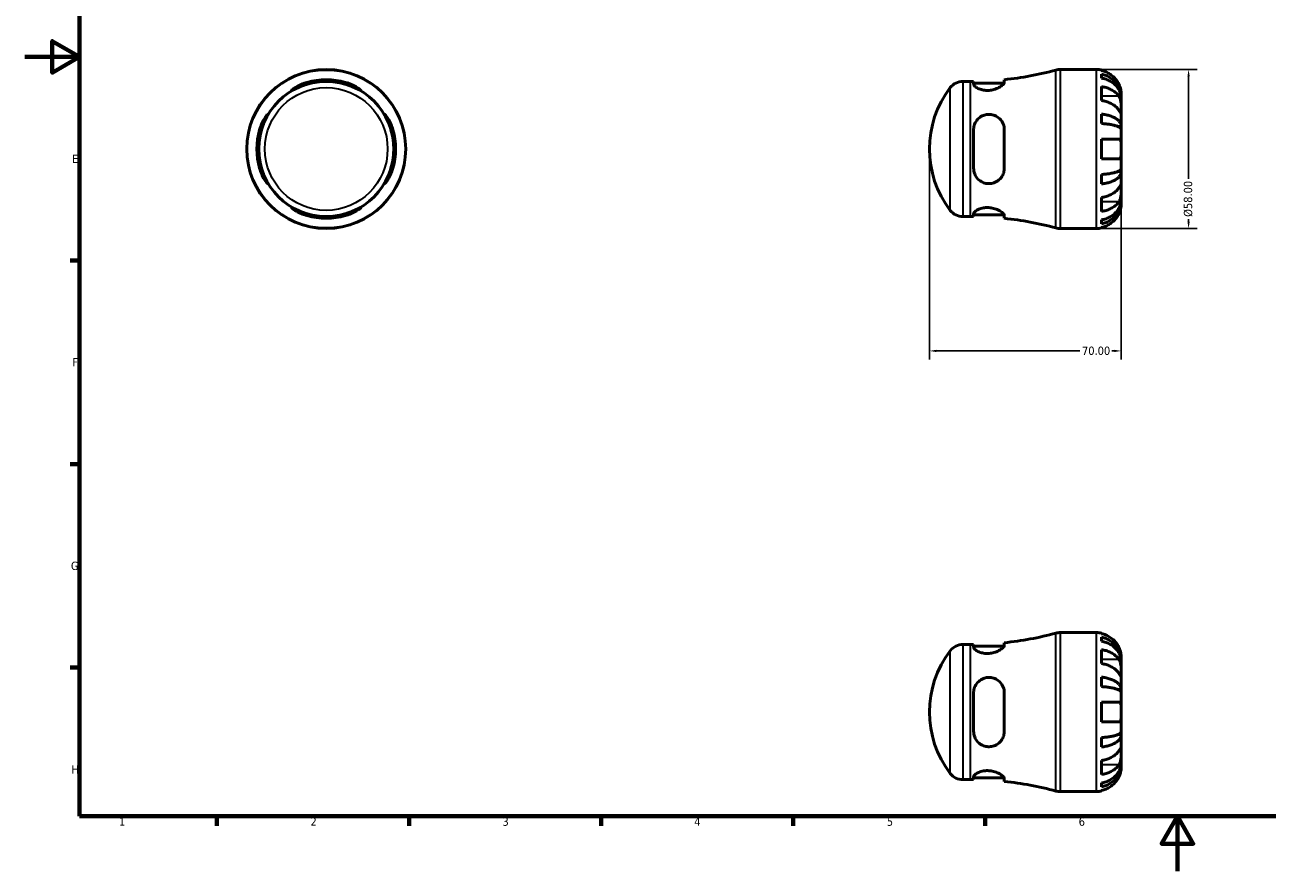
# Model space of a CAD drawing. Header units: millimetres. Extents: x 0 to 907, y 0 to 594.
# Tile 1 of 4: x 0 to 453, y 0 to 309. Entities that reach past the tile are written whole.
import ezdxf

# ---------------------------------------------------------------- set-up
doc = ezdxf.new("R2010")
doc.units = ezdxf.units.MM
for name, color, linetype, lineweight in [('Border (ANSI)', 7, 'Continuous', 70), ('Dimension (ANSI)', 7, 'Continuous', 25), ('Visible (ANSI)', 7, 'Continuous', 50), ('Visible Narrow (ANSI)', 7, 'Continuous', 35)]:
    doc.layers.add(name, color=color, linetype=linetype, lineweight=lineweight)
doc.styles.add('Note Text (ANSI)', font='tahoma.ttf')
doc.dimstyles.new('Default - mm (ANSI)', dxfattribs={"dimtxt": 3.048, "dimasz": 2.5, "dimexe": 3.175, "dimexo": 1.6002, "dimgap": 0.8, "dimtad": 0, "dimtoh": 1, "dimrnd": 1e-08, "dimzin": 4, "dimdsep": 46, "dimtxsty": 'Note Text (ANSI)', "dimcen": 0.09, "dimdle": 10, "dimclrd": 256, "dimclre": 256, "dimclrt": 256, "dimadec": 1, "dimazin": 1, "dimtfac": 1, "dimtofl": 0, "dimtmove": 0, "dimatfit": 3, "dimfxl": 1, "dimtolj": 1, "dimtzin": 4, "dimlwd": -1, "dimlwe": -1, "dimarcsym": 0})

# ---------------------------------------------------------------- blocks, each defined once
blk = doc.blocks.new('Borders Default Border')
at = {"layer": 'Border (ANSI)'}
for p, q in [((20, 222.75), (16.55, 222.75)), ((20, 148.5), (16.55, 148.5)), ((20, 74.25), (16.55, 74.25)), ((70.08, 20), (70.08, 16.55)), ((140.17, 20), (140.17, 16.55)), ((210.25, 20), (210.25, 16.55)), ((280.33, 20), (280.33, 16.55)), ((350.42, 20), (350.42, 16.55))]:
    blk.add_line(p, q, dxfattribs=at)
at = {"layer": 'Border (ANSI)', "flags": 128}
for points in [[(20, 20), (20, 574), (821, 574), (821, 20), (20, 20)], [(0, 297), (20, 297), (10, 302.77), (10, 291.23), (20, 297)], [(420.5, 0), (420.5, 20), (414.73, 10), (426.27, 10), (420.5, 20)]]:
    blk.add_lwpolyline(points, dxfattribs=at)
at = {"layer": 'Border (ANSI)', "char_height": 3.05, "attachment_point": 7, "style": 'Note Text (ANSI)'}
for s, insert in [('E', (17.21, 258.35)), ('F', (17.29, 184.1)), ('G', (16.81, 109.79)), ('H', (16.97, 35.6)), ('1', (34.35, 16.55)), ('2', (104.2, 16.55)), ('3', (174.26, 16.49)), ('4', (244.23, 16.55)), ('5', (314.48, 16.49)), ('6', (384.49, 16.49))]:
    blk.add_mtext(s, dxfattribs=dict(at, insert=insert))
blk = doc.blocks.new('*D6')
at = {"layer": 'Defpoints', "color": 0, "transparency": 16777216}
for p in [(391.03, 292.43), (391.03, 234.43), (424.58, 234.43)]:
    blk.add_point(p, dxfattribs=at)
at = {"layer": 'Dimension (ANSI)', "transparency": 16777216}
for p, q in [((392.63, 292.43), (427.75, 292.43)), ((424.58, 289.93), (424.58, 252.56)), ((424.58, 236.93), (424.58, 237.88)), ((392.63, 234.43), (427.75, 234.43))]:
    blk.add_line(p, q, dxfattribs=at)
for points in [[(424.16, 289.93), (425, 289.93), (424.58, 292.43)], [(424.16, 236.93), (425, 236.93), (424.58, 234.43)]]:
    blk.add_solid(points, dxfattribs=at)
at = {"layer": 'Dimension (ANSI)', "transparency": 16777216, "insert": (422.84, 238.68), "char_height": 3.048, "attachment_point": 1, "rotation": 90, "style": 'Note Text (ANSI)'}
blk.add_mtext('\\A1;\\fTahoma|b0|i0;\\H3.0480;Ø58.00', dxfattribs=at)
blk = doc.blocks.new('*D7')
at = {"layer": 'Defpoints', "color": 0, "transparency": 16777216}
for p in [(330.03, 263.43), (400.03, 263.43), (400.03, 189.77)]:
    blk.add_point(p, dxfattribs=at)
at = {"layer": 'Dimension (ANSI)', "transparency": 16777216}
for p, q in [((330.03, 261.83), (330.03, 186.6)), ((400.03, 261.83), (400.03, 186.6)), ((332.53, 189.77), (384.9, 189.77)), ((397.53, 189.77), (396.55, 189.77))]:
    blk.add_line(p, q, dxfattribs=at)
for points in [[(332.53, 190.19), (332.53, 189.36), (330.03, 189.77)], [(397.53, 190.19), (397.53, 189.36), (400.03, 189.77)]]:
    blk.add_solid(points, dxfattribs=at)
at = {"layer": 'Dimension (ANSI)', "transparency": 16777216, "insert": (385.7, 191.36), "char_height": 3.048, "attachment_point": 1, "style": 'Note Text (ANSI)'}
blk.add_mtext('\\A1;70.00', dxfattribs=at)

msp = doc.modelspace()

# ---------------------------------------------------------------- linework, layer by layer
at = {"layer": 'Visible (ANSI)'}
for p, q in [((377.713, 292.427), (391.032, 292.427)), ((392.832, 292.246), (392.832, 292.02)), ((392.832, 290.712), (392.832, 289.279)), ((342.239, 288.077), (345.032, 288.077)), ((346.159, 288.083), (346.159, 287.056)), ((346.159, 287.437), (357.29, 287.437)), ((357.359, 287.717), (357.359, 288.717)), ((392.832, 286.191), (392.832, 281.1)), ((400.032, 282.14), (400.014, 282.14)), ((400.032, 282.14), (400.032, 283.427)), ((400.032, 281.651), (400.032, 282.14)), ((400.032, 277.57), (400.032, 281.651)), ((400.032, 271.668), (400.032, 277.57)), ((392.832, 276.162), (392.832, 272.703)), ((346.159, 270.467), (346.159, 256.387)), ((357.359, 256.387), (357.359, 270.467)), ((400.032, 271.668), (398.706, 271.668)), ((400.032, 270.486), (400.032, 271.668)), ((400.032, 263.427), (400.032, 270.486)), ((392.832, 267.027), (392.832, 259.827)), ((392.832, 267.027), (399.156, 267.027)), ((400.032, 256.369), (400.032, 263.427)), ((399.156, 259.827), (392.832, 259.827)), ((392.832, 254.152), (392.832, 250.693)), ((400.032, 255.186), (398.706, 255.186)), ((400.032, 255.186), (400.032, 256.369)), ((400.032, 249.285), (400.032, 255.186)), ((392.832, 245.755), (392.832, 240.664)), ((400.032, 245.204), (400.032, 249.285)), ((400.032, 244.714), (400.032, 245.204)), ((400.032, 244.714), (400.014, 244.714)), ((400.032, 243.427), (400.032, 244.714)), ((342.239, 238.777), (345.032, 238.777)), ((346.159, 239.798), (346.159, 238.772)), ((346.159, 239.417), (357.29, 239.417)), ((357.359, 238.138), (357.359, 239.138)), ((392.832, 237.576), (392.832, 236.143)), ((377.713, 234.427), (391.032, 234.427)), ((392.832, 234.835), (392.832, 234.609)), ((377.713, 87.029), (391.032, 87.029)), ((392.832, 86.847), (392.832, 86.621)), ((342.239, 82.679), (345.032, 82.679)), ((346.159, 82.684), (346.159, 81.658)), ((346.159, 82.039), (357.29, 82.039)), ((357.359, 82.319), (357.359, 83.318)), ((392.832, 85.314), (392.832, 83.881)), ((392.832, 80.792), (392.832, 75.701)), ((400.032, 76.742), (400.032, 78.029)), ((400.032, 76.742), (400.014, 76.742)), ((400.032, 76.252), (400.032, 76.742)), ((400.032, 72.171), (400.032, 76.252)), ((392.832, 70.763), (392.832, 67.304)), ((400.032, 66.27), (400.032, 72.171)), ((346.159, 65.069), (346.159, 50.989)), ((357.359, 50.989), (357.359, 65.069)), ((400.032, 66.27), (398.706, 66.27)), ((400.032, 65.087), (400.032, 66.27)), ((400.032, 58.029), (400.032, 65.087)), ((392.832, 61.629), (392.832, 54.429)), ((392.832, 61.629), (399.156, 61.629)), ((399.156, 54.429), (392.832, 54.429)), ((400.032, 50.97), (400.032, 58.029)), ((400.032, 49.788), (400.032, 50.97)), ((392.832, 48.754), (392.832, 45.294)), ((400.032, 49.788), (398.706, 49.788)), ((400.032, 43.887), (400.032, 49.788)), ((400.032, 39.806), (400.032, 43.887)), ((392.832, 40.356), (392.832, 35.265)), ((400.032, 39.316), (400.014, 39.316)), ((400.032, 39.316), (400.032, 39.806)), ((400.032, 38.029), (400.032, 39.316)), ((342.239, 33.379), (345.032, 33.379)), ((346.159, 34.4), (346.159, 33.373)), ((346.159, 34.019), (357.29, 34.019)), ((357.359, 32.739), (357.359, 33.739)), ((392.832, 32.177), (392.832, 30.744)), ((377.713, 29.029), (391.032, 29.029)), ((392.832, 29.436), (392.832, 29.211))]:
    msp.add_line(p, q, dxfattribs=at)
for radius in [29, 24.65]:
    msp.add_circle((109.959, 263.427), radius, dxfattribs=at)
for centre, radius, start, end in [((345.032, 407.219), 119.142, 275.93907, 285.16341), ((377.713, 286.627), 5.8, 90, 105.16341), ((391.032, 283.427), 9, 78.46304, 90), ((109.959, 263.427), 25.289, 73.83667, 106.16333), ((109.959, 263.427), 24.655, 73.40908, 106.59092), ((366.762, 263.427), 36.73, 142.45112, 217.54888), ((342.239, 282.277), 5.8, 90, 142.45112), ((345.032, 407.219), 119.142, 270, 270.54232), ((109.959, 263.427), 25.289, 163.83667, 196.16333), ((109.959, 263.427), 24.655, 163.40908, 196.59092), ((109.959, 263.427), 24.655, 343.40908, 16.59092), ((109.959, 263.427), 25.289, 343.83667, 16.16333), ((342.239, 244.577), 5.8, 217.54888, 270), ((109.959, 263.427), 24.655, 253.40908, 286.59092), ((109.959, 263.427), 25.289, 253.83667, 286.16333), ((345.032, 119.636), 119.142, 89.45768, 90), ((345.032, 119.636), 119.142, 74.83659, 84.06093), ((377.713, 240.227), 5.8, 254.83659, 270), ((391.032, 243.427), 9, 270, 281.53696), ((345.032, 201.82), 119.142, 275.93907, 285.16341), ((377.713, 81.229), 5.8, 90, 105.16341), ((391.032, 78.029), 9, 78.46304, 90), ((342.239, 76.879), 5.8, 90, 142.45112), ((345.032, 201.82), 119.142, 270, 270.54232), ((366.762, 58.029), 36.73, 142.45112, 217.54888), ((342.239, 39.179), 5.8, 217.54888, 270), ((345.032, -85.763), 119.142, 89.45768, 90), ((345.032, -85.763), 119.142, 74.83659, 84.06093), ((377.713, 34.829), 5.8, 254.83659, 270), ((391.032, 38.029), 9, 270, 281.53696)]:
    msp.add_arc(centre, radius, start, end, dxfattribs=at)
for points, knots in [([(399.156, 287.027), (398.973, 287.415), (398.753, 287.808), (398.168, 288.69), (397.776, 289.162), (396.989, 289.953), (396.522, 290.344), (395.516, 291.02), (394.977, 291.304), (393.967, 291.724), (393.406, 291.902), (392.832, 292.02)], [4.42788405, 4.42788405, 4.42788405, 4.42788405, 4.5512464, 4.5512464, 4.71913293, 4.71913293, 4.88586959, 4.88586959, 5.05260626, 5.05260626, 5.21400469, 5.21400469, 5.21400469, 5.21400469]), ([(392.832, 290.712), (393.409, 290.598), (393.972, 290.426), (394.985, 290.019), (395.524, 289.745), (396.531, 289.093), (396.998, 288.714), (397.784, 287.952), (398.175, 287.498), (398.848, 286.519), (399.131, 285.996), (399.557, 284.997), (399.74, 284.431), (399.977, 283.273), (400.032, 282.682), (400.032, 282.14)], [0.1707461, 0.1707461, 0.1707461, 0.1707461, 0.33284, 0.33284, 0.4994944, 0.4994944, 0.6661487, 0.6661487, 0.8332087, 0.8332087, 1.0002688, 1.0002688, 1.1679728, 1.1679728, 1.3356767, 1.3356767, 1.3356767, 1.3356767]), ([(102.919, 287.056), (102.712, 286.995), (102.507, 286.931), (101.656, 286.654), (101.032, 286.421), (99.818, 285.924), (99.241, 285.658), (98.316, 285.216), (97.955, 285.036), (97.504, 284.831), (97.379, 284.785), (97.292, 284.802), (97.332, 284.864), (97.594, 285.108), (97.853, 285.31), (98.632, 285.838), (99.196, 286.177), (100.466, 286.821), (101.162, 287.126), (102.237, 287.508), (102.576, 287.618), (102.919, 287.717)], [-1.9579736, -1.9579736, -1.9579736, -1.9579736, -1.8932468, -1.8932468, -1.6882073, -1.6882073, -1.4610649, -1.4610649, -1.2521549, -1.2521549, -1.0843058, -1.0843058, -0.9173526, -0.9173526, -0.7100817, -0.7100817, -0.455075, -0.455075, -0.215599, -0.215599, -0.1080773, -0.1080773, -0.1080773, -0.1080773]), ([(116.999, 287.717), (117.229, 287.65), (117.459, 287.579), (118.314, 287.293), (118.916, 287.052), (120.147, 286.486), (120.75, 286.156), (121.705, 285.566), (122.072, 285.304), (122.487, 284.966), (122.587, 284.863), (122.607, 284.776), (122.539, 284.786), (122.225, 284.911), (121.958, 285.041), (121.192, 285.413), (120.662, 285.669), (119.419, 286.211), (118.699, 286.498), (117.63, 286.862), (117.315, 286.962), (116.999, 287.056)], [-1.9747605, -1.9747605, -1.9747605, -1.9747605, -1.9023801, -1.9023801, -1.7023067, -1.7023067, -1.4574206, -1.4574206, -1.2278041, -1.2278041, -1.0520927, -1.0520927, -0.8888574, -0.8888574, -0.6980147, -0.6980147, -0.46717, -0.46717, -0.2235925, -0.2235925, -0.1241166, -0.1241166, -0.1241166, -0.1241166]), ([(357.359, 287.717), (357.359, 287.65), (357.345, 287.579), (357.239, 287.293), (357.057, 287.052), (356.452, 286.486), (355.985, 286.156), (354.875, 285.566), (354.243, 285.304), (353.007, 284.966), (352.44, 284.863), (351.317, 284.776), (350.78, 284.786), (349.653, 284.911), (349.088, 285.041), (347.975, 285.413), (347.463, 285.669), (346.652, 286.211), (346.368, 286.498), (346.186, 286.862), (346.159, 286.962), (346.159, 287.056)], [-1.9747605, -1.9747605, -1.9747605, -1.9747605, -1.9023801, -1.9023801, -1.7023067, -1.7023067, -1.4574206, -1.4574206, -1.2278041, -1.2278041, -1.0520927, -1.0520927, -0.8888574, -0.8888574, -0.6980147, -0.6980147, -0.46717, -0.46717, -0.2235925, -0.2235925, -0.1241166, -0.1241166, -0.1241166, -0.1241166]), ([(400.032, 281.651), (400.032, 282.132), (399.977, 282.658), (399.74, 283.689), (399.557, 284.193), (399.131, 285.082), (398.848, 285.548), (398.175, 286.418), (397.784, 286.823), (396.998, 287.501), (396.531, 287.838), (395.524, 288.418), (394.985, 288.662), (393.972, 289.024), (393.409, 289.177), (392.832, 289.279)], [4.0142509, 4.0142509, 4.0142509, 4.0142509, 4.1819549, 4.1819549, 4.3496588, 4.3496588, 4.5167189, 4.5167189, 4.6837789, 4.6837789, 4.8504333, 4.8504333, 5.0170876, 5.0170876, 5.1791816, 5.1791816, 5.1791816, 5.1791816]), ([(392.832, 286.191), (393.406, 286.107), (393.967, 285.982), (394.977, 285.685), (395.516, 285.484), (396.522, 285.006), (396.989, 284.729), (397.776, 284.17), (398.168, 283.836), (398.753, 283.212), (398.973, 282.935), (399.156, 282.661)], [0.17075309, 0.17075309, 0.17075309, 0.17075309, 0.33215152, 0.33215152, 0.49888818, 0.49888818, 0.66562485, 0.66562485, 0.83351137, 0.83351137, 0.95687373, 0.95687373, 0.95687373, 0.95687373]), ([(400.032, 283.427), (400.032, 283.427), (400.032, 283.463), (400.029, 283.611), (400.026, 283.73), (400, 284.114), (399.968, 284.415), (399.855, 285.017), (399.792, 285.283), (399.659, 285.743), (399.601, 285.926), (399.474, 286.28), (399.408, 286.451), (399.279, 286.757), (399.219, 286.893), (399.156, 287.027)], [0, 0, 0, 0, 0.08783311, 0.08783311, 0.18435408, 0.18435408, 0.32279749, 0.32279749, 0.41754463, 0.41754463, 0.47774931, 0.47774931, 0.53276241, 0.53276241, 0.57681269, 0.57681269, 0.57681269, 0.57681269]), ([(399.156, 277.57), (398.973, 277.844), (398.753, 278.121), (398.168, 278.745), (397.776, 279.079), (396.989, 279.638), (396.522, 279.915), (395.516, 280.393), (394.977, 280.594), (393.967, 280.891), (393.406, 281.016), (392.832, 281.1)], [4.42788405, 4.42788405, 4.42788405, 4.42788405, 4.5512464, 4.5512464, 4.71913293, 4.71913293, 4.88586959, 4.88586959, 5.05260626, 5.05260626, 5.21400469, 5.21400469, 5.21400469, 5.21400469]), ([(399.156, 282.661), (399.215, 282.572), (399.271, 282.478), (399.422, 282.2), (399.509, 282.006), (399.665, 281.579), (399.732, 281.347), (399.866, 280.767), (399.92, 280.414), (400.002, 279.608), (400.018, 279.163), (400.033, 278.306), (400.032, 277.906), (400.032, 277.57)], [-0.58004807, -0.58004807, -0.58004807, -0.58004807, -0.5384523, -0.5384523, -0.46383793, -0.46383793, -0.3862639, -0.3862639, -0.27840269, -0.27840269, -0.14277912, -0.14277912, 0, 0, 0, 0]), ([(400.032, 277.57), (400.032, 277.386), (400.032, 277.223), (400.03, 276.934), (400.028, 276.812), (400.013, 276.591), (399.995, 276.522), (399.919, 276.51), (399.864, 276.56), (399.726, 276.731), (399.658, 276.826), (399.501, 277.054), (399.413, 277.184), (399.265, 277.406), (399.211, 277.486), (399.156, 277.57)], [0, 0, 0, 0, 0.07774953, 0.07774953, 0.16081914, 0.16081914, 0.27783798, 0.27783798, 0.3882896, 0.3882896, 0.46542959, 0.46542959, 0.54035429, 0.54035429, 0.57953204, 0.57953204, 0.57953204, 0.57953204]), ([(85.669, 270.467), (85.736, 270.698), (85.807, 270.928), (86.093, 271.783), (86.334, 272.385), (86.9, 273.615), (87.23, 274.219), (87.82, 275.174), (88.082, 275.54), (88.42, 275.956), (88.523, 276.056), (88.61, 276.076), (88.6, 276.007), (88.475, 275.694), (88.345, 275.427), (87.973, 274.661), (87.717, 274.131), (87.174, 272.888), (86.888, 272.168), (86.524, 271.098), (86.424, 270.784), (86.33, 270.467)], [-1.9747605, -1.9747605, -1.9747605, -1.9747605, -1.9023801, -1.9023801, -1.7023067, -1.7023067, -1.4574206, -1.4574206, -1.2278041, -1.2278041, -1.0520927, -1.0520927, -0.8888574, -0.8888574, -0.6980147, -0.6980147, -0.46717, -0.46717, -0.2235925, -0.2235925, -0.1241166, -0.1241166, -0.1241166, -0.1241166]), ([(133.587, 270.467), (133.526, 270.674), (133.462, 270.879), (133.185, 271.73), (132.952, 272.354), (132.455, 273.568), (132.189, 274.145), (131.747, 275.07), (131.567, 275.431), (131.362, 275.882), (131.316, 276.007), (131.333, 276.094), (131.395, 276.054), (131.639, 275.792), (131.842, 275.533), (132.369, 274.754), (132.708, 274.19), (133.352, 272.92), (133.657, 272.224), (134.039, 271.149), (134.149, 270.81), (134.248, 270.467)], [-1.9579736, -1.9579736, -1.9579736, -1.9579736, -1.8932468, -1.8932468, -1.6882073, -1.6882073, -1.4610649, -1.4610649, -1.2521549, -1.2521549, -1.0843058, -1.0843058, -0.9173526, -0.9173526, -0.7100817, -0.7100817, -0.455075, -0.455075, -0.215599, -0.215599, -0.1080773, -0.1080773, -0.1080773, -0.1080773]), ([(346.159, 270.467), (346.159, 270.674), (346.171, 270.879), (346.265, 271.73), (346.448, 272.354), (347.042, 273.568), (347.475, 274.145), (348.501, 275.07), (349.077, 275.431), (350.227, 275.882), (350.768, 276.007), (351.878, 276.094), (352.428, 276.054), (353.62, 275.792), (354.233, 275.533), (355.45, 274.754), (356.015, 274.19), (356.847, 272.92), (357.13, 272.224), (357.328, 271.149), (357.359, 270.81), (357.359, 270.467)], [-1.9579736, -1.9579736, -1.9579736, -1.9579736, -1.8932468, -1.8932468, -1.6882073, -1.6882073, -1.4610649, -1.4610649, -1.2521549, -1.2521549, -1.0843058, -1.0843058, -0.9173526, -0.9173526, -0.7100817, -0.7100817, -0.455075, -0.455075, -0.215599, -0.215599, -0.1080773, -0.1080773, -0.1080773, -0.1080773]), ([(392.832, 276.162), (393.409, 276.102), (393.972, 276.012), (394.985, 275.799), (395.524, 275.655), (396.531, 275.313), (396.998, 275.115), (397.784, 274.715), (398.175, 274.477), (398.848, 273.964), (399.131, 273.689), (399.557, 273.166), (399.74, 272.869), (399.977, 272.262), (400.032, 271.952), (400.032, 271.668)], [0.1707461, 0.1707461, 0.1707461, 0.1707461, 0.33284, 0.33284, 0.4994944, 0.4994944, 0.6661487, 0.6661487, 0.8332087, 0.8332087, 1.0002688, 1.0002688, 1.1679728, 1.1679728, 1.3356767, 1.3356767, 1.3356767, 1.3356767]), ([(400.032, 270.486), (400.032, 270.626), (399.977, 270.779), (399.74, 271.078), (399.557, 271.225), (399.131, 271.483), (398.848, 271.618), (398.175, 271.871), (397.784, 271.989), (396.998, 272.186), (396.531, 272.284), (395.524, 272.453), (394.985, 272.523), (393.972, 272.629), (393.409, 272.673), (392.832, 272.703)], [4.0142509, 4.0142509, 4.0142509, 4.0142509, 4.1819549, 4.1819549, 4.3496588, 4.3496588, 4.5167189, 4.5167189, 4.6837789, 4.6837789, 4.8504333, 4.8504333, 5.0170876, 5.0170876, 5.1791816, 5.1791816, 5.1791816, 5.1791816]), ([(399.156, 267.027), (399.223, 267.027), (399.287, 267.019), (399.437, 266.975), (399.518, 266.93), (399.666, 266.792), (399.732, 266.697), (399.866, 266.406), (399.92, 266.188), (400.002, 265.606), (400.018, 265.228), (400.033, 264.374), (400.032, 263.903), (400.032, 263.427)], [-0.57647647, -0.57647647, -0.57647647, -0.57647647, -0.52968676, -0.52968676, -0.46054026, -0.46054026, -0.38562403, -0.38562403, -0.27730827, -0.27730827, -0.14258086, -0.14258086, 0, 0, 0, 0]), ([(400.032, 263.427), (400.032, 263.147), (400.032, 262.868), (400.03, 262.3), (400.027, 262.014), (400.005, 261.336), (399.977, 260.974), (399.869, 260.471), (399.809, 260.301), (399.671, 260.07), (399.602, 259.993), (399.442, 259.881), (399.352, 259.847), (399.221, 259.829), (399.189, 259.827), (399.156, 259.827)], [-2.49913258, -2.49913258, -2.49913258, -2.49913258, -2.41505436, -2.41505436, -2.32384732, -2.32384732, -2.1841143, -2.1841143, -2.08674766, -2.08674766, -2.01440674, -2.01440674, -1.93994266, -1.93994266, -1.91637503, -1.91637503, -1.91637503, -1.91637503]), ([(86.33, 256.387), (86.391, 256.181), (86.455, 255.976), (86.732, 255.125), (86.965, 254.501), (87.462, 253.287), (87.728, 252.71), (88.17, 251.785), (88.35, 251.424), (88.555, 250.973), (88.601, 250.848), (88.584, 250.761), (88.522, 250.801), (88.278, 251.062), (88.075, 251.322), (87.548, 252.101), (87.209, 252.665), (86.565, 253.935), (86.26, 254.631), (85.878, 255.705), (85.768, 256.045), (85.669, 256.387)], [-1.9579736, -1.9579736, -1.9579736, -1.9579736, -1.8932468, -1.8932468, -1.6882073, -1.6882073, -1.4610649, -1.4610649, -1.2521549, -1.2521549, -1.0843058, -1.0843058, -0.9173526, -0.9173526, -0.7100817, -0.7100817, -0.455075, -0.455075, -0.215599, -0.215599, -0.1080773, -0.1080773, -0.1080773, -0.1080773]), ([(134.248, 256.387), (134.182, 256.157), (134.11, 255.927), (133.824, 255.072), (133.583, 254.47), (133.017, 253.239), (132.687, 252.636), (132.097, 251.681), (131.835, 251.314), (131.497, 250.899), (131.394, 250.799), (131.308, 250.779), (131.317, 250.847), (131.442, 251.16), (131.572, 251.428), (131.944, 252.194), (132.2, 252.724), (132.743, 253.967), (133.029, 254.687), (133.393, 255.756), (133.493, 256.071), (133.587, 256.387)], [-1.9747605, -1.9747605, -1.9747605, -1.9747605, -1.9023801, -1.9023801, -1.7023067, -1.7023067, -1.4574206, -1.4574206, -1.2278041, -1.2278041, -1.0520927, -1.0520927, -0.8888574, -0.8888574, -0.6980147, -0.6980147, -0.46717, -0.46717, -0.2235925, -0.2235925, -0.1241166, -0.1241166, -0.1241166, -0.1241166]), ([(357.359, 256.387), (357.359, 256.157), (357.345, 255.927), (357.239, 255.072), (357.057, 254.47), (356.452, 253.239), (355.985, 252.636), (354.875, 251.681), (354.243, 251.314), (353.007, 250.899), (352.44, 250.799), (351.317, 250.779), (350.78, 250.847), (349.653, 251.16), (349.088, 251.428), (347.975, 252.194), (347.463, 252.724), (346.652, 253.967), (346.368, 254.687), (346.186, 255.756), (346.159, 256.071), (346.159, 256.387)], [-1.9747605, -1.9747605, -1.9747605, -1.9747605, -1.9023801, -1.9023801, -1.7023067, -1.7023067, -1.4574206, -1.4574206, -1.2278041, -1.2278041, -1.0520927, -1.0520927, -0.8888574, -0.8888574, -0.6980147, -0.6980147, -0.46717, -0.46717, -0.2235925, -0.2235925, -0.1241166, -0.1241166, -0.1241166, -0.1241166]), ([(392.832, 254.152), (393.409, 254.182), (393.972, 254.226), (394.985, 254.331), (395.524, 254.402), (396.531, 254.571), (396.998, 254.669), (397.784, 254.866), (398.175, 254.983), (398.848, 255.236), (399.131, 255.372), (399.557, 255.63), (399.74, 255.777), (399.977, 256.076), (400.032, 256.229), (400.032, 256.369)], [0.1707461, 0.1707461, 0.1707461, 0.1707461, 0.33284, 0.33284, 0.4994944, 0.4994944, 0.6661487, 0.6661487, 0.8332087, 0.8332087, 1.0002688, 1.0002688, 1.1679728, 1.1679728, 1.3356767, 1.3356767, 1.3356767, 1.3356767]), ([(400.032, 255.186), (400.032, 254.903), (399.977, 254.593), (399.74, 253.986), (399.557, 253.689), (399.131, 253.165), (398.848, 252.891), (398.175, 252.378), (397.784, 252.14), (396.998, 251.74), (396.531, 251.542), (395.524, 251.2), (394.985, 251.056), (393.972, 250.843), (393.409, 250.753), (392.832, 250.693)], [4.0142509, 4.0142509, 4.0142509, 4.0142509, 4.1819549, 4.1819549, 4.3496588, 4.3496588, 4.5167189, 4.5167189, 4.6837789, 4.6837789, 4.8504333, 4.8504333, 5.0170876, 5.0170876, 5.1791816, 5.1791816, 5.1791816, 5.1791816]), ([(399.156, 249.285), (399.215, 249.374), (399.271, 249.459), (399.422, 249.683), (399.509, 249.812), (399.665, 250.038), (399.732, 250.132), (399.866, 250.297), (399.92, 250.345), (400.002, 250.332), (400.018, 250.241), (400.033, 249.888), (400.032, 249.622), (400.032, 249.285)], [-0.58004807, -0.58004807, -0.58004807, -0.58004807, -0.5384523, -0.5384523, -0.46383793, -0.46383793, -0.3862639, -0.3862639, -0.27840269, -0.27840269, -0.14277912, -0.14277912, 0, 0, 0, 0]), ([(392.832, 245.755), (393.406, 245.839), (393.967, 245.964), (394.977, 246.261), (395.516, 246.462), (396.522, 246.94), (396.989, 247.217), (397.776, 247.776), (398.168, 248.11), (398.753, 248.733), (398.973, 249.011), (399.156, 249.285)], [0.17075309, 0.17075309, 0.17075309, 0.17075309, 0.33215152, 0.33215152, 0.49888818, 0.49888818, 0.66562485, 0.66562485, 0.83351137, 0.83351137, 0.95687373, 0.95687373, 0.95687373, 0.95687373]), ([(392.832, 237.576), (393.409, 237.677), (393.972, 237.831), (394.985, 238.192), (395.524, 238.436), (396.531, 239.017), (396.998, 239.354), (397.784, 240.032), (398.175, 240.436), (398.848, 241.307), (399.131, 241.773), (399.557, 242.662), (399.74, 243.166), (399.977, 244.196), (400.032, 244.722), (400.032, 245.204)], [0.1707461, 0.1707461, 0.1707461, 0.1707461, 0.33284, 0.33284, 0.4994944, 0.4994944, 0.6661487, 0.6661487, 0.8332087, 0.8332087, 1.0002688, 1.0002688, 1.1679728, 1.1679728, 1.3356767, 1.3356767, 1.3356767, 1.3356767]), ([(400.032, 249.285), (400.032, 249.102), (400.032, 248.899), (400.03, 248.448), (400.028, 248.199), (400.013, 247.57), (399.995, 247.185), (399.919, 246.431), (399.864, 246.07), (399.726, 245.485), (399.658, 245.256), (399.501, 244.831), (399.413, 244.637), (399.265, 244.366), (399.211, 244.277), (399.156, 244.194)], [0, 0, 0, 0, 0.07774953, 0.07774953, 0.16081914, 0.16081914, 0.27783798, 0.27783798, 0.3882896, 0.3882896, 0.46542959, 0.46542959, 0.54035429, 0.54035429, 0.57953204, 0.57953204, 0.57953204, 0.57953204]), ([(102.919, 239.138), (102.688, 239.204), (102.458, 239.276), (101.603, 239.562), (101.001, 239.803), (99.771, 240.369), (99.167, 240.699), (98.212, 241.289), (97.846, 241.551), (97.43, 241.889), (97.33, 241.992), (97.31, 242.078), (97.378, 242.069), (97.692, 241.944), (97.959, 241.814), (98.725, 241.442), (99.255, 241.186), (100.498, 240.643), (101.218, 240.357), (102.288, 239.993), (102.602, 239.893), (102.919, 239.798)], [-1.9747605, -1.9747605, -1.9747605, -1.9747605, -1.9023801, -1.9023801, -1.7023067, -1.7023067, -1.4574206, -1.4574206, -1.2278041, -1.2278041, -1.0520927, -1.0520927, -0.8888574, -0.8888574, -0.6980147, -0.6980147, -0.46717, -0.46717, -0.2235925, -0.2235925, -0.1241166, -0.1241166, -0.1241166, -0.1241166]), ([(116.999, 239.798), (117.205, 239.86), (117.41, 239.924), (118.261, 240.201), (118.885, 240.433), (120.099, 240.931), (120.676, 241.196), (121.601, 241.639), (121.962, 241.819), (122.413, 242.024), (122.538, 242.07), (122.625, 242.053), (122.585, 241.99), (122.324, 241.747), (122.064, 241.544), (121.285, 241.017), (120.721, 240.677), (119.451, 240.034), (118.755, 239.729), (117.681, 239.347), (117.341, 239.237), (116.999, 239.138)], [-1.9579736, -1.9579736, -1.9579736, -1.9579736, -1.8932468, -1.8932468, -1.6882073, -1.6882073, -1.4610649, -1.4610649, -1.2521549, -1.2521549, -1.0843058, -1.0843058, -0.9173526, -0.9173526, -0.7100817, -0.7100817, -0.455075, -0.455075, -0.215599, -0.215599, -0.1080773, -0.1080773, -0.1080773, -0.1080773]), ([(346.159, 239.798), (346.159, 239.86), (346.171, 239.924), (346.265, 240.201), (346.448, 240.433), (347.042, 240.931), (347.475, 241.196), (348.501, 241.639), (349.077, 241.819), (350.227, 242.024), (350.768, 242.07), (351.878, 242.053), (352.428, 241.99), (353.62, 241.747), (354.233, 241.544), (355.45, 241.017), (356.015, 240.677), (356.847, 240.034), (357.13, 239.729), (357.328, 239.347), (357.359, 239.237), (357.359, 239.138)], [-1.9579736, -1.9579736, -1.9579736, -1.9579736, -1.8932468, -1.8932468, -1.6882073, -1.6882073, -1.4610649, -1.4610649, -1.2521549, -1.2521549, -1.0843058, -1.0843058, -0.9173526, -0.9173526, -0.7100817, -0.7100817, -0.455075, -0.455075, -0.215599, -0.215599, -0.1080773, -0.1080773, -0.1080773, -0.1080773]), ([(400.032, 244.714), (400.032, 244.173), (399.977, 243.582), (399.74, 242.424), (399.557, 241.858), (399.131, 240.859), (398.848, 240.335), (398.175, 239.357), (397.784, 238.903), (396.998, 238.14), (396.531, 237.762), (395.524, 237.11), (394.985, 236.836), (393.972, 236.429), (393.409, 236.257), (392.832, 236.143)], [4.0142509, 4.0142509, 4.0142509, 4.0142509, 4.1819549, 4.1819549, 4.3496588, 4.3496588, 4.5167189, 4.5167189, 4.6837789, 4.6837789, 4.8504333, 4.8504333, 5.0170876, 5.0170876, 5.1791816, 5.1791816, 5.1791816, 5.1791816]), ([(399.156, 244.194), (398.973, 243.92), (398.753, 243.642), (398.168, 243.019), (397.776, 242.685), (396.989, 242.126), (396.522, 241.849), (395.516, 241.371), (394.977, 241.17), (393.967, 240.873), (393.406, 240.747), (392.832, 240.664)], [4.42788405, 4.42788405, 4.42788405, 4.42788405, 4.5512464, 4.5512464, 4.71913293, 4.71913293, 4.88586959, 4.88586959, 5.05260626, 5.05260626, 5.21400469, 5.21400469, 5.21400469, 5.21400469]), ([(399.156, 239.827), (399.223, 239.97), (399.287, 240.115), (399.437, 240.474), (399.518, 240.689), (399.666, 241.13), (399.732, 241.354), (399.866, 241.88), (399.92, 242.166), (400.002, 242.728), (400.018, 242.977), (400.033, 243.333), (400.032, 243.427), (400.032, 243.427)], [-0.57647647, -0.57647647, -0.57647647, -0.57647647, -0.52968676, -0.52968676, -0.46054026, -0.46054026, -0.38562403, -0.38562403, -0.27730827, -0.27730827, -0.14258086, -0.14258086, 0, 0, 0, 0]), ([(392.832, 234.835), (393.406, 234.953), (393.967, 235.131), (394.977, 235.551), (395.516, 235.835), (396.522, 236.51), (396.989, 236.902), (397.776, 237.693), (398.168, 238.165), (398.753, 239.047), (398.973, 239.44), (399.156, 239.827)], [0.17075309, 0.17075309, 0.17075309, 0.17075309, 0.33215152, 0.33215152, 0.49888818, 0.49888818, 0.66562485, 0.66562485, 0.83351137, 0.83351137, 0.95687373, 0.95687373, 0.95687373, 0.95687373]), ([(399.156, 81.629), (398.973, 82.016), (398.753, 82.409), (398.168, 83.291), (397.776, 83.763), (396.989, 84.554), (396.522, 84.946), (395.516, 85.621), (394.977, 85.905), (393.967, 86.325), (393.406, 86.503), (392.832, 86.621)], [4.42788405, 4.42788405, 4.42788405, 4.42788405, 4.5512464, 4.5512464, 4.71913293, 4.71913293, 4.88586959, 4.88586959, 5.05260626, 5.05260626, 5.21400469, 5.21400469, 5.21400469, 5.21400469]), ([(357.359, 82.319), (357.359, 82.252), (357.345, 82.18), (357.239, 81.894), (357.057, 81.653), (356.452, 81.088), (355.985, 80.757), (354.875, 80.167), (354.243, 79.906), (353.007, 79.567), (352.44, 79.464), (351.317, 79.378), (350.78, 79.387), (349.653, 79.512), (349.088, 79.642), (347.975, 80.014), (347.463, 80.27), (346.652, 80.813), (346.368, 81.099), (346.186, 81.463), (346.159, 81.563), (346.159, 81.658)], [-1.9747605, -1.9747605, -1.9747605, -1.9747605, -1.9023801, -1.9023801, -1.7023067, -1.7023067, -1.4574206, -1.4574206, -1.2278041, -1.2278041, -1.0520927, -1.0520927, -0.8888574, -0.8888574, -0.6980147, -0.6980147, -0.46717, -0.46717, -0.2235925, -0.2235925, -0.1241166, -0.1241166, -0.1241166, -0.1241166]), ([(392.832, 85.314), (393.409, 85.199), (393.972, 85.027), (394.985, 84.621), (395.524, 84.346), (396.531, 83.694), (396.998, 83.316), (397.784, 82.554), (398.175, 82.099), (398.848, 81.121), (399.131, 80.597), (399.557, 79.599), (399.74, 79.032), (399.977, 77.874), (400.032, 77.283), (400.032, 76.742)], [0.1707461, 0.1707461, 0.1707461, 0.1707461, 0.33284, 0.33284, 0.4994944, 0.4994944, 0.6661487, 0.6661487, 0.8332087, 0.8332087, 1.0002688, 1.0002688, 1.1679728, 1.1679728, 1.3356767, 1.3356767, 1.3356767, 1.3356767]), ([(400.032, 76.252), (400.032, 76.734), (399.977, 77.26), (399.74, 78.29), (399.557, 78.794), (399.131, 79.683), (398.848, 80.149), (398.175, 81.02), (397.784, 81.424), (396.998, 82.103), (396.531, 82.439), (395.524, 83.02), (394.985, 83.264), (393.972, 83.626), (393.409, 83.779), (392.832, 83.881)], [4.0142509, 4.0142509, 4.0142509, 4.0142509, 4.1819549, 4.1819549, 4.3496588, 4.3496588, 4.5167189, 4.5167189, 4.6837789, 4.6837789, 4.8504333, 4.8504333, 5.0170876, 5.0170876, 5.1791816, 5.1791816, 5.1791816, 5.1791816]), ([(400.032, 78.029), (400.032, 78.029), (400.032, 78.062), (400.03, 78.197), (400.027, 78.304), (400.005, 78.662), (399.977, 78.955), (399.869, 79.549), (399.809, 79.817), (399.671, 80.309), (399.602, 80.525), (399.442, 80.968), (399.352, 81.194), (399.221, 81.488), (399.189, 81.559), (399.156, 81.629)], [-2.49913258, -2.49913258, -2.49913258, -2.49913258, -2.41505436, -2.41505436, -2.32384732, -2.32384732, -2.1841143, -2.1841143, -2.08674766, -2.08674766, -2.01440674, -2.01440674, -1.93994266, -1.93994266, -1.91637503, -1.91637503, -1.91637503, -1.91637503]), ([(392.832, 80.792), (393.406, 80.709), (393.967, 80.583), (394.977, 80.286), (395.516, 80.085), (396.522, 79.607), (396.989, 79.331), (397.776, 78.771), (398.168, 78.437), (398.753, 77.814), (398.973, 77.536), (399.156, 77.262)], [0.17075309, 0.17075309, 0.17075309, 0.17075309, 0.33215152, 0.33215152, 0.49888818, 0.49888818, 0.66562485, 0.66562485, 0.83351137, 0.83351137, 0.95687373, 0.95687373, 0.95687373, 0.95687373]), ([(399.156, 77.262), (399.215, 77.173), (399.271, 77.079), (399.422, 76.802), (399.509, 76.607), (399.665, 76.18), (399.732, 75.949), (399.866, 75.369), (399.92, 75.016), (400.002, 74.209), (400.018, 73.764), (400.033, 72.907), (400.032, 72.507), (400.032, 72.171)], [-0.58004807, -0.58004807, -0.58004807, -0.58004807, -0.5384523, -0.5384523, -0.46383793, -0.46383793, -0.3862639, -0.3862639, -0.27840269, -0.27840269, -0.14277912, -0.14277912, 0, 0, 0, 0]), ([(399.156, 72.171), (398.973, 72.445), (398.753, 72.723), (398.168, 73.346), (397.776, 73.68), (396.989, 74.239), (396.522, 74.516), (395.516, 74.994), (394.977, 75.195), (393.967, 75.492), (393.406, 75.618), (392.832, 75.701)], [4.42788405, 4.42788405, 4.42788405, 4.42788405, 4.5512464, 4.5512464, 4.71913293, 4.71913293, 4.88586959, 4.88586959, 5.05260626, 5.05260626, 5.21400469, 5.21400469, 5.21400469, 5.21400469]), ([(346.159, 65.069), (346.159, 65.275), (346.171, 65.481), (346.265, 66.331), (346.448, 66.956), (347.042, 68.17), (347.475, 68.747), (348.501, 69.672), (349.077, 70.032), (350.227, 70.483), (350.768, 70.609), (351.878, 70.695), (352.428, 70.655), (353.62, 70.394), (354.233, 70.134), (355.45, 69.355), (356.015, 68.791), (356.847, 67.521), (357.13, 66.825), (357.328, 65.751), (357.359, 65.411), (357.359, 65.069)], [-1.9579736, -1.9579736, -1.9579736, -1.9579736, -1.8932468, -1.8932468, -1.6882073, -1.6882073, -1.4610649, -1.4610649, -1.2521549, -1.2521549, -1.0843058, -1.0843058, -0.9173526, -0.9173526, -0.7100817, -0.7100817, -0.455075, -0.455075, -0.215599, -0.215599, -0.1080773, -0.1080773, -0.1080773, -0.1080773]), ([(392.832, 70.763), (393.409, 70.703), (393.972, 70.613), (394.985, 70.4), (395.524, 70.256), (396.531, 69.914), (396.998, 69.716), (397.784, 69.317), (398.175, 69.078), (398.848, 68.565), (399.131, 68.291), (399.557, 67.767), (399.74, 67.47), (399.977, 66.863), (400.032, 66.554), (400.032, 66.27)], [0.1707461, 0.1707461, 0.1707461, 0.1707461, 0.33284, 0.33284, 0.4994944, 0.4994944, 0.6661487, 0.6661487, 0.8332087, 0.8332087, 1.0002688, 1.0002688, 1.1679728, 1.1679728, 1.3356767, 1.3356767, 1.3356767, 1.3356767]), ([(400.032, 72.171), (400.032, 71.988), (400.032, 71.825), (400.03, 71.536), (400.028, 71.414), (400.013, 71.192), (399.995, 71.123), (399.919, 71.111), (399.864, 71.161), (399.726, 71.333), (399.658, 71.427), (399.501, 71.655), (399.413, 71.786), (399.265, 72.007), (399.211, 72.088), (399.156, 72.171)], [0, 0, 0, 0, 0.07774953, 0.07774953, 0.16081914, 0.16081914, 0.27783798, 0.27783798, 0.3882896, 0.3882896, 0.46542959, 0.46542959, 0.54035429, 0.54035429, 0.57953204, 0.57953204, 0.57953204, 0.57953204]), ([(400.032, 65.087), (400.032, 65.227), (399.977, 65.38), (399.74, 65.68), (399.557, 65.826), (399.131, 66.084), (398.848, 66.22), (398.175, 66.473), (397.784, 66.59), (396.998, 66.787), (396.531, 66.885), (395.524, 67.054), (394.985, 67.125), (393.972, 67.23), (393.409, 67.274), (392.832, 67.304)], [4.0142509, 4.0142509, 4.0142509, 4.0142509, 4.1819549, 4.1819549, 4.3496588, 4.3496588, 4.5167189, 4.5167189, 4.6837789, 4.6837789, 4.8504333, 4.8504333, 5.0170876, 5.0170876, 5.1791816, 5.1791816, 5.1791816, 5.1791816]), ([(399.156, 61.629), (399.223, 61.629), (399.287, 61.62), (399.437, 61.577), (399.518, 61.531), (399.666, 61.394), (399.732, 61.298), (399.866, 61.008), (399.92, 60.79), (400.002, 60.208), (400.018, 59.829), (400.033, 58.975), (400.032, 58.504), (400.032, 58.029)], [-0.57647647, -0.57647647, -0.57647647, -0.57647647, -0.52968676, -0.52968676, -0.46054026, -0.46054026, -0.38562403, -0.38562403, -0.27730827, -0.27730827, -0.14258086, -0.14258086, 0, 0, 0, 0]), ([(400.032, 58.029), (400.032, 57.749), (400.032, 57.469), (400.03, 56.901), (400.027, 56.616), (400.005, 55.938), (399.977, 55.575), (399.869, 55.073), (399.809, 54.903), (399.671, 54.671), (399.602, 54.595), (399.442, 54.482), (399.352, 54.448), (399.221, 54.431), (399.189, 54.429), (399.156, 54.429)], [-2.49913258, -2.49913258, -2.49913258, -2.49913258, -2.41505436, -2.41505436, -2.32384732, -2.32384732, -2.1841143, -2.1841143, -2.08674766, -2.08674766, -2.01440674, -2.01440674, -1.93994266, -1.93994266, -1.91637503, -1.91637503, -1.91637503, -1.91637503]), ([(357.359, 50.989), (357.359, 50.758), (357.345, 50.528), (357.239, 49.673), (357.057, 49.071), (356.452, 47.841), (355.985, 47.238), (354.875, 46.282), (354.243, 45.916), (353.007, 45.5), (352.44, 45.4), (351.317, 45.38), (350.78, 45.449), (349.653, 45.762), (349.088, 46.029), (347.975, 46.795), (347.463, 47.325), (346.652, 48.568), (346.368, 49.289), (346.186, 50.358), (346.159, 50.672), (346.159, 50.989)], [-1.9747605, -1.9747605, -1.9747605, -1.9747605, -1.9023801, -1.9023801, -1.7023067, -1.7023067, -1.4574206, -1.4574206, -1.2278041, -1.2278041, -1.0520927, -1.0520927, -0.8888574, -0.8888574, -0.6980147, -0.6980147, -0.46717, -0.46717, -0.2235925, -0.2235925, -0.1241166, -0.1241166, -0.1241166, -0.1241166]), ([(392.832, 48.754), (393.409, 48.783), (393.972, 48.828), (394.985, 48.933), (395.524, 49.004), (396.531, 49.172), (396.998, 49.27), (397.784, 49.467), (398.175, 49.585), (398.848, 49.838), (399.131, 49.973), (399.557, 50.232), (399.74, 50.378), (399.977, 50.677), (400.032, 50.83), (400.032, 50.97)], [0.1707461, 0.1707461, 0.1707461, 0.1707461, 0.33284, 0.33284, 0.4994944, 0.4994944, 0.6661487, 0.6661487, 0.8332087, 0.8332087, 1.0002688, 1.0002688, 1.1679728, 1.1679728, 1.3356767, 1.3356767, 1.3356767, 1.3356767]), ([(400.032, 49.788), (400.032, 49.504), (399.977, 49.194), (399.74, 48.587), (399.557, 48.29), (399.131, 47.767), (398.848, 47.492), (398.175, 46.979), (397.784, 46.741), (396.998, 46.341), (396.531, 46.143), (395.524, 45.801), (394.985, 45.657), (393.972, 45.444), (393.409, 45.354), (392.832, 45.294)], [4.0142509, 4.0142509, 4.0142509, 4.0142509, 4.1819549, 4.1819549, 4.3496588, 4.3496588, 4.5167189, 4.5167189, 4.6837789, 4.6837789, 4.8504333, 4.8504333, 5.0170876, 5.0170876, 5.1791816, 5.1791816, 5.1791816, 5.1791816]), ([(392.832, 40.356), (393.406, 40.44), (393.967, 40.566), (394.977, 40.863), (395.516, 41.063), (396.522, 41.541), (396.989, 41.818), (397.776, 42.377), (398.168, 42.711), (398.753, 43.335), (398.973, 43.613), (399.156, 43.887)], [0.17075309, 0.17075309, 0.17075309, 0.17075309, 0.33215152, 0.33215152, 0.49888818, 0.49888818, 0.66562485, 0.66562485, 0.83351137, 0.83351137, 0.95687373, 0.95687373, 0.95687373, 0.95687373]), ([(399.156, 43.887), (399.215, 43.975), (399.271, 44.06), (399.422, 44.285), (399.509, 44.414), (399.665, 44.639), (399.732, 44.733), (399.866, 44.899), (399.92, 44.946), (400.002, 44.933), (400.018, 44.842), (400.033, 44.489), (400.032, 44.223), (400.032, 43.887)], [-0.58004807, -0.58004807, -0.58004807, -0.58004807, -0.5384523, -0.5384523, -0.46383793, -0.46383793, -0.3862639, -0.3862639, -0.27840269, -0.27840269, -0.14277912, -0.14277912, 0, 0, 0, 0]), ([(400.032, 43.887), (400.032, 43.703), (400.032, 43.501), (400.03, 43.05), (400.028, 42.8), (400.013, 42.172), (399.995, 41.786), (399.919, 41.033), (399.864, 40.672), (399.726, 40.086), (399.658, 39.857), (399.501, 39.432), (399.413, 39.238), (399.265, 38.967), (399.211, 38.879), (399.156, 38.795)], [0, 0, 0, 0, 0.07774953, 0.07774953, 0.16081914, 0.16081914, 0.27783798, 0.27783798, 0.3882896, 0.3882896, 0.46542959, 0.46542959, 0.54035429, 0.54035429, 0.57953204, 0.57953204, 0.57953204, 0.57953204]), ([(346.159, 34.4), (346.159, 34.461), (346.171, 34.525), (346.265, 34.802), (346.448, 35.035), (347.042, 35.533), (347.475, 35.798), (348.501, 36.24), (349.077, 36.42), (350.227, 36.625), (350.768, 36.671), (351.878, 36.654), (352.428, 36.592), (353.62, 36.348), (354.233, 36.146), (355.45, 35.619), (356.015, 35.279), (356.847, 34.635), (357.13, 34.331), (357.328, 33.948), (357.359, 33.838), (357.359, 33.739)], [-1.9579736, -1.9579736, -1.9579736, -1.9579736, -1.8932468, -1.8932468, -1.6882073, -1.6882073, -1.4610649, -1.4610649, -1.2521549, -1.2521549, -1.0843058, -1.0843058, -0.9173526, -0.9173526, -0.7100817, -0.7100817, -0.455075, -0.455075, -0.215599, -0.215599, -0.1080773, -0.1080773, -0.1080773, -0.1080773]), ([(392.832, 32.177), (393.409, 32.279), (393.972, 32.432), (394.985, 32.794), (395.524, 33.038), (396.531, 33.618), (396.998, 33.955), (397.784, 34.633), (398.175, 35.038), (398.848, 35.908), (399.131, 36.375), (399.557, 37.263), (399.74, 37.767), (399.977, 38.798), (400.032, 39.324), (400.032, 39.806)], [0.1707461, 0.1707461, 0.1707461, 0.1707461, 0.33284, 0.33284, 0.4994944, 0.4994944, 0.6661487, 0.6661487, 0.8332087, 0.8332087, 1.0002688, 1.0002688, 1.1679728, 1.1679728, 1.3356767, 1.3356767, 1.3356767, 1.3356767]), ([(400.032, 39.316), (400.032, 38.775), (399.977, 38.183), (399.74, 37.026), (399.557, 36.459), (399.131, 35.461), (398.848, 34.937), (398.175, 33.958), (397.784, 33.504), (396.998, 32.742), (396.531, 32.364), (395.524, 31.711), (394.985, 31.437), (393.972, 31.031), (393.409, 30.858), (392.832, 30.744)], [4.0142509, 4.0142509, 4.0142509, 4.0142509, 4.1819549, 4.1819549, 4.3496588, 4.3496588, 4.5167189, 4.5167189, 4.6837789, 4.6837789, 4.8504333, 4.8504333, 5.0170876, 5.0170876, 5.1791816, 5.1791816, 5.1791816, 5.1791816]), ([(399.156, 38.795), (398.973, 38.521), (398.753, 38.244), (398.168, 37.62), (397.776, 37.286), (396.989, 36.727), (396.522, 36.45), (395.516, 35.972), (394.977, 35.771), (393.967, 35.474), (393.406, 35.349), (392.832, 35.265)], [4.42788405, 4.42788405, 4.42788405, 4.42788405, 4.5512464, 4.5512464, 4.71913293, 4.71913293, 4.88586959, 4.88586959, 5.05260626, 5.05260626, 5.21400469, 5.21400469, 5.21400469, 5.21400469]), ([(399.156, 34.429), (399.223, 34.572), (399.287, 34.716), (399.437, 35.076), (399.518, 35.29), (399.666, 35.731), (399.732, 35.955), (399.866, 36.481), (399.92, 36.767), (400.002, 37.329), (400.018, 37.579), (400.033, 37.935), (400.032, 38.029), (400.032, 38.029)], [-0.57647647, -0.57647647, -0.57647647, -0.57647647, -0.52968676, -0.52968676, -0.46054026, -0.46054026, -0.38562403, -0.38562403, -0.27730827, -0.27730827, -0.14258086, -0.14258086, 0, 0, 0, 0]), ([(392.832, 29.436), (393.406, 29.555), (393.967, 29.732), (394.977, 30.152), (395.516, 30.436), (396.522, 31.112), (396.989, 31.504), (397.776, 32.294), (398.168, 32.767), (398.753, 33.648), (398.973, 34.041), (399.156, 34.429)], [0.17075309, 0.17075309, 0.17075309, 0.17075309, 0.33215152, 0.33215152, 0.49888818, 0.49888818, 0.66562485, 0.66562485, 0.83351137, 0.83351137, 0.95687373, 0.95687373, 0.95687373, 0.95687373])]:
    msp.add_open_spline(points, degree=3, knots=knots, dxfattribs=at)
at = {"layer": 'Visible Narrow (ANSI)'}
for p, q in [((376.196, 234.984), (376.196, 291.871)), ((377.713, 292.07), (377.713, 234.784)), ((391.032, 234.784), (391.032, 292.07)), ((102.919, 287.089), (102.919, 287.684)), ((116.999, 287.684), (116.999, 287.089)), ((342.239, 287.774), (342.239, 239.081)), ((345.032, 239.081), (345.032, 287.774)), ((337.641, 241.318), (337.641, 285.537)), ((398.839, 282.661), (393.148, 282.661)), ((85.702, 270.467), (86.297, 270.467)), ((133.62, 270.467), (134.215, 270.467)), ((86.297, 256.387), (85.702, 256.387)), ((134.215, 256.387), (133.62, 256.387)), ((398.839, 244.194), (393.148, 244.194)), ((102.919, 239.171), (102.919, 239.765)), ((116.999, 239.765), (116.999, 239.171)), ((376.196, 29.585), (376.196, 86.472)), ((377.713, 86.672), (377.713, 29.386)), ((391.032, 29.386), (391.032, 86.672)), ((342.239, 82.375), (342.239, 33.682)), ((345.032, 33.682), (345.032, 82.375)), ((337.641, 35.92), (337.641, 80.138)), ((398.839, 77.262), (393.148, 77.262)), ((398.839, 38.795), (393.148, 38.795))]:
    msp.add_line(p, q, dxfattribs=at)
for radius in [28.798, 22.385]:
    msp.add_circle((109.959, 263.427), radius, dxfattribs=at)

# ---------------------------------------------------------------- block references
msp.add_blockref('Borders Default Border', (0, 0))

# ---------------------------------------------------------------- dimensions: what is measured, and where the dimension line sits
at = {"layer": 'Dimension (ANSI)'}
dim = msp.add_linear_dim(base=(424.579, 234.427), p1=(391.032, 292.427), p2=(391.032, 234.427), angle=90, text='\\fTahoma|b0|i0;\\H3.0480;Ø<>', dimstyle='Default - mm (ANSI)', override={"dimgap": 0.8, "dimtoh": 0, "dimdec": 2, "dimtol": 0, "dimlim": 0, "dimtp": 0, "dimtm": 0, "dimtdec": 2, "dimatfit": 1}, dxfattribs=at)
dim.commit()
dim.dimension.update_dxf_attribs({"geometry": '*D6', "text_midpoint": (424.579, 245.22), "dimtype": 160})
dim = msp.add_linear_dim(base=(400.032, 189.773), p1=(330.032, 263.427), p2=(400.032, 263.427), angle=180, dimstyle='Default - mm (ANSI)', override={"dimgap": 0.8, "dimtoh": 0, "dimdec": 2, "dimtol": 0, "dimlim": 0, "dimtp": 0, "dimtm": 0, "dimtdec": 2, "dimatfit": 1}, dxfattribs=at)
dim.commit()
dim.dimension.update_dxf_attribs({"geometry": '*D7', "text_midpoint": (390.722, 189.773), "dimtype": 160})

doc.saveas('drawing.dxf')
